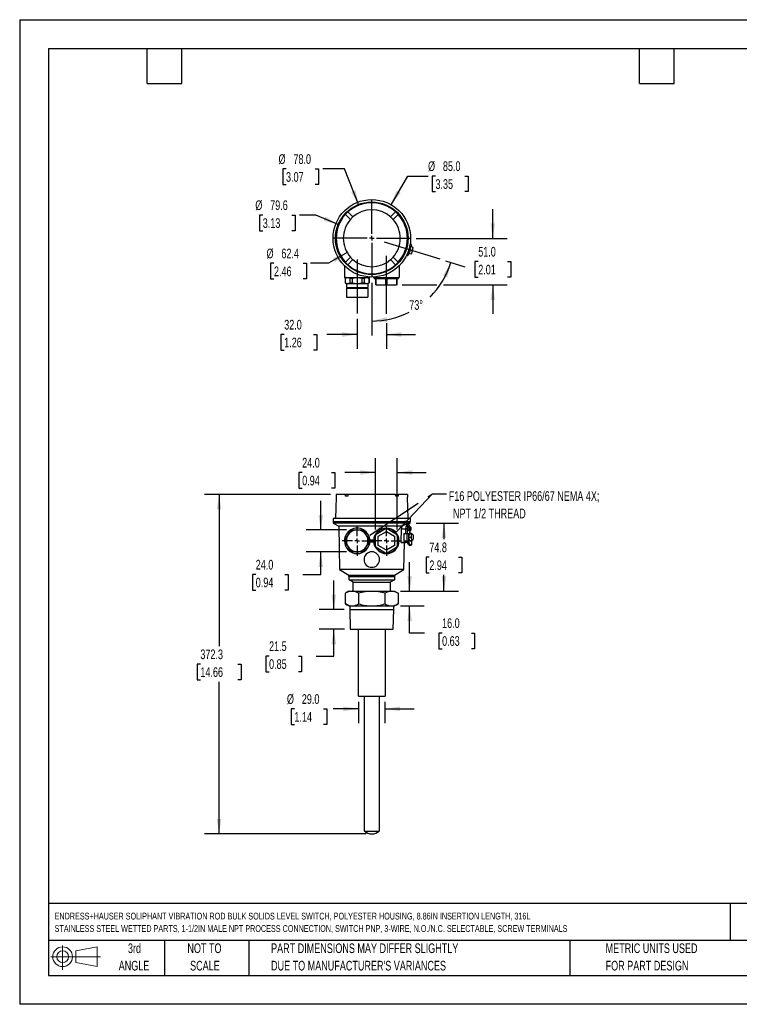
# Model space of a CAD drawing. Header units: millimetres. Extents: x 0 to 1397, y 0 to 1080.
# Tile 1 of 3: x 0 to 789, y 0 to 1080. Entities that reach past the tile are written whole.
import ezdxf

# ---------------------------------------------------------------- set-up
doc = ezdxf.new("R2010")
doc.units = ezdxf.units.MM
doc.header["$LTSCALE"] = 5
doc.linetypes.add('CENTERX2', pattern=[20.32, 12.7, -2.54, 2.54, -2.54])
doc.layers.add('CENTER', color=40, linetype='CENTERX2')
doc.layers.add('SLD-DEFPOINTS', color=7, linetype='Continuous')
doc.layers.add('DIMENSIONS', color=140, linetype='Continuous', lineweight=25)
doc.layers.add('TEXT', color=140, linetype='Continuous', lineweight=25)
doc.styles.add('SLDTEXTSTYLE0', font='TXT', dxfattribs={"width": 0.7})
doc.dimstyles.new('SLDDIMSTYLE0', dxfattribs={"dimtxt": 10.790039, "dimasz": 16.51, "dimexe": 0, "dimexo": 0.0625, "dimgap": 2.69751, "dimtad": 0, "dimtih": 1, "dimtoh": 1, "dimrnd": 1e-09, "dimzin": 12, "dimdsep": 46, "dimtxsty": 'SLDTEXTSTYLE0', "dimsah": 1, "dimcen": 0.09, "dimadec": 0, "dimazin": 3, "dimtfac": 1, "dimtofl": 0, "dimtmove": 0, "dimatfit": 3, "dimfxl": 0, "dimfrac": 2, "dimtolj": 1, "dimtzin": 12, "dimarcsym": 0})
doc.dimstyles.new('SLDDIMSTYLE1', dxfattribs={"dimtxt": 10.790039, "dimasz": 16.51, "dimexe": 0, "dimexo": 0.0625, "dimgap": 2.69751, "dimtad": 0, "dimtih": 1, "dimtoh": 1, "dimrnd": 1e-09, "dimzin": 4, "dimdsep": 46, "dimtxsty": 'SLDTEXTSTYLE0', "dimsah": 1, "dimcen": 0.09, "dimadec": 0, "dimazin": 1, "dimtfac": 1, "dimtmove": 0, "dimatfit": 0, "dimfxl": 0, "dimfrac": 2, "dimtolj": 1, "dimtzin": 12, "dimarcsym": 0})
doc.dimstyles.new('SLDDIMSTYLE2', dxfattribs={"dimtxt": 10.790039, "dimasz": 16.51, "dimexe": 0, "dimexo": 0.0625, "dimgap": 2.69751, "dimtad": 0, "dimtih": 1, "dimtoh": 1, "dimrnd": 1e-09, "dimzin": 12, "dimdsep": 46, "dimtxsty": 'SLDTEXTSTYLE0', "dimsah": 1, "dimcen": 0.09, "dimadec": 0, "dimazin": 3, "dimtfac": 1, "dimtmove": 0, "dimatfit": 0, "dimfxl": 0, "dimfrac": 2, "dimtolj": 1, "dimtzin": 12, "dimarcsym": 0})
doc.dimstyles.new('SLDDIMSTYLE3', dxfattribs={"dimtxt": 0.18, "dimasz": 16.51, "dimexe": 0, "dimexo": 0.0625, "dimgap": 0, "dimtad": 0, "dimtih": 1, "dimtoh": 1, "dimdec": 0, "dimrnd": 1e-09, "dimzin": 0, "dimdsep": 46, "dimtxsty": 'Standard', "dimsah": 1, "dimcen": 0.09, "dimadec": 0, "dimazin": 0, "dimtfac": 16.51, "dimtdec": 0, "dimtofl": 0, "dimtmove": 0, "dimatfit": 3, "dimfxl": 0, "dimfrac": 2, "dimtolj": 1, "dimtzin": 0, "dimarcsym": 0})
doc.dimstyles.new('SLDDIMSTYLE5', dxfattribs={"dimtxt": 10.790039, "dimasz": 16.51, "dimexe": 0, "dimexo": 0.0625, "dimgap": 2.69751, "dimtad": 0, "dimtih": 1, "dimtoh": 1, "dimdec": 4, "dimlfac": 5, "dimzin": 12, "dimdsep": 46, "dimtxsty": 'SLDTEXTSTYLE0', "dimsah": 1, "dimcen": 0.09, "dimadec": 0, "dimazin": 3, "dimtfac": 1, "dimtdec": 0, "dimtofl": 0, "dimtmove": 0, "dimatfit": 3, "dimfxl": 0, "dimfrac": 2, "dimtolj": 1, "dimtzin": 12, "dimarcsym": 0})
doc.dimstyles.new('SLDDIMSTYLE6', dxfattribs={"dimtxt": 10.790039, "dimasz": 16.51, "dimexe": 0, "dimexo": 0.0625, "dimgap": 2.69751, "dimtad": 0, "dimtih": 1, "dimtoh": 1, "dimrnd": 1e-09, "dimzin": 12, "dimdsep": 46, "dimtxsty": 'SLDTEXTSTYLE0', "dimsah": 1, "dimcen": 0, "dimadec": 0, "dimazin": 3, "dimtfac": 1, "dimtofl": 0, "dimtmove": 0, "dimatfit": 3, "dimfxl": 0, "dimfrac": 2, "dimtolj": 1, "dimtzin": 12, "dimarcsym": 0})
doc.dimstyles.new('SLDDIMSTYLE7', dxfattribs={"dimtxt": 10.790039, "dimasz": 16.51, "dimexe": 0, "dimexo": 0.0625, "dimgap": 2.69751, "dimtad": 0, "dimtih": 1, "dimtoh": 1, "dimrnd": 1e-09, "dimzin": 4, "dimdsep": 46, "dimtxsty": 'SLDTEXTSTYLE0', "dimsah": 1, "dimcen": 0, "dimadec": 0, "dimazin": 1, "dimtfac": 1, "dimtofl": 0, "dimtmove": 0, "dimatfit": 3, "dimfxl": 0, "dimfrac": 2, "dimtolj": 1, "dimtzin": 12, "dimarcsym": 0})

# ---------------------------------------------------------------- blocks, each defined once
blk = doc.blocks.new('Block11')
at = {"color": 7, "linetype": 'Continuous', "lineweight": 18}
for p, q in [((12.9, 26.6), (12.9, 0)), ((27.4, 20.8), (50.9, 25.2)), ((50.9, 25.2), (50.9, 3.7)), ((0, 14.4), (54.4, 14.4)), ((27.4, 8), (27.4, 20.8)), ((27.4, 8), (50.9, 3.7))]:
    blk.add_line(p, q, dxfattribs=at)
for radius in [10.8, 6.43]:
    blk.add_circle((12.9, 14.4), radius, dxfattribs=at)
blk = doc.blocks.new('Block12')
at = {"layer": 'SLD-DEFPOINTS'}
blk.add_blockref('Block11', (0, 0), dxfattribs=at)
blk = doc.blocks.new('SW_NOTE_0')
at = {"layer": 'TEXT', "color": 0, "linetype": 'CENTERX2', "lineweight": 18, "char_height": 7.4, "attachment_point": 1, "style": 'SLDTEXTSTYLE0'}
for s, insert in [('ENDRESS+HAUSER SOLIPHANT VIBRATION ROD BULK SOLIDS LEVEL SWITCH, POLYESTER HOUSING, 8.86IN INSERTION LENGTH, 316L', (0, 9.5)), ('STAINLESS STEEL WETTED PARTS, 1-1/2IN MALE NPT PROCESS CONNECTION, SWITCH PNP, 3-WIRE, N.O./N.C. SELECTABLE, SCREW TERMINALS', (0, -4.1))]:
    blk.add_mtext(s, dxfattribs=dict(at, insert=insert))
blk = doc.blocks.new('SW_NOTE_0_3')
at = {"layer": 'TEXT', "color": 0, "linetype": 'CENTERX2', "lineweight": 18, "char_height": 10.583, "attachment_point": 1, "style": 'SLDTEXTSTYLE0'}
for s, insert in [('PART DIMENSIONS MAY DIFFER SLIGHTLY', (0, 13.6)), ("DUE TO MANUFACTURER'S VARIANCES", (0, -5.5))]:
    blk.add_mtext(s, dxfattribs=dict(at, insert=insert))
blk = doc.blocks.new('SW_NOTE_0_4')
at = {"layer": 'TEXT', "color": 0, "linetype": 'CENTERX2', "lineweight": 18, "char_height": 10.58, "attachment_point": 2, "style": 'SLDTEXTSTYLE0'}
for s, insert in [('NOT TO', (26.3, 13.6)), ('SCALE', (26.8, -5.5))]:
    blk.add_mtext(s, dxfattribs=dict(at, insert=insert))
blk = doc.blocks.new('SW_NOTE_0_5')
at = {"layer": 'TEXT', "color": 0, "linetype": 'CENTERX2', "lineweight": 18, "char_height": 10.58, "attachment_point": 2, "style": 'SLDTEXTSTYLE0'}
for s, insert in [('3rd', (11.6, 13.6)), ('ANGLE', (11.1, -5.5))]:
    blk.add_mtext(s, dxfattribs=dict(at, insert=insert))
blk = doc.blocks.new('SW_NOTE_0_6')
at = {"layer": 'TEXT', "color": 0, "linetype": 'CENTERX2', "lineweight": 18, "char_height": 10.583, "attachment_point": 1, "style": 'SLDTEXTSTYLE0'}
for s, insert in [('METRIC UNITS USED', (0, 13.6)), ('FOR PART DESIGN', (0, -5.5))]:
    blk.add_mtext(s, dxfattribs=dict(at, insert=insert))
blk = doc.blocks.new('_D')
at = {"layer": 'DIMENSIONS'}
for p, q in [((434.6, 527.6), (481, 527.6)), ((465.1, 527.6), (465.1, 509.8)), ((449.1, 490.2), (445.5, 490.2)), ((445.5, 490.2), (445.5, 473.1)), ((481.1, 490.2), (484.8, 490.2)), ((484.8, 490.2), (484.8, 473.1)), ((445.5, 473.1), (449.1, 473.1)), ((465.1, 452.8), (465.1, 470.7)), ((484.8, 473.1), (481.1, 473.1)), ((417.4, 452.8), (481, 452.8))]:
    blk.add_line(p, q, dxfattribs=at)
for points in [[(465.1, 527.6), (462.6, 511.1), (467.7, 511.1)], [(465.1, 452.8), (467.7, 469.3), (462.6, 469.3)]]:
    blk.add_solid(points, dxfattribs=at)
at = {"layer": 'DIMENSIONS', "char_height": 10.58, "attachment_point": 1, "style": 'SLDTEXTSTYLE0'}
for s, insert in [('74.8', (449.1, 506.3)), ('2.94', (449.1, 486.7))]:
    blk.add_mtext(s, dxfattribs=dict(at, insert=insert))
blk = doc.blocks.new('_D_1')
at = {"layer": 'DIMENSIONS'}
for p, q in [((427.5, 452.8), (427.5, 484.6)), ((417.4, 452.8), (443.4, 452.8)), ((417.4, 436.8), (443.4, 436.8)), ((427.5, 407.1), (427.5, 436.8)), ((443.7, 407.1), (427.5, 407.1)), ((463.1, 407.1), (459.5, 407.1)), ((459.5, 407.1), (459.5, 389.9)), ((495.2, 407.1), (498.8, 407.1)), ((498.8, 407.1), (498.8, 389.9)), ((459.5, 389.9), (463.1, 389.9)), ((498.8, 389.9), (495.2, 389.9))]:
    blk.add_line(p, q, dxfattribs=at)
for points in [[(427.5, 452.8), (430.1, 469.3), (425, 469.3)], [(427.5, 436.8), (425, 420.3), (430.1, 420.3)]]:
    blk.add_solid(points, dxfattribs=at)
at = {"layer": 'DIMENSIONS', "char_height": 10.58, "attachment_point": 1, "style": 'SLDTEXTSTYLE0'}
for s, insert in [('16.0', (463.1, 423.2)), ('0.63', (463.1, 403.6))]:
    blk.add_mtext(s, dxfattribs=dict(at, insert=insert))
blk = doc.blocks.new('_D_2')
at = {"layer": 'DIMENSIONS'}
for p, q in [((344.3, 432.8), (344.3, 464.6)), ((355.7, 432.8), (328.5, 432.8)), ((356.1, 411.3), (328.5, 411.3)), ((344.3, 381.8), (344.3, 411.3)), ((273.4, 381.8), (269.8, 381.8)), ((269.8, 381.8), (269.8, 364.7)), ((305.5, 381.8), (309.1, 381.8)), ((309.1, 381.8), (309.1, 364.7)), ((324.9, 381.8), (344.3, 381.8)), ((269.8, 364.7), (273.4, 364.7)), ((309.1, 364.7), (305.5, 364.7))]:
    blk.add_line(p, q, dxfattribs=at)
for points in [[(344.3, 432.8), (346.9, 449.3), (341.8, 449.3)], [(344.3, 411.3), (341.8, 394.8), (346.9, 394.8)]]:
    blk.add_solid(points, dxfattribs=at)
at = {"layer": 'DIMENSIONS', "char_height": 10.58, "attachment_point": 1, "style": 'SLDTEXTSTYLE0'}
for s, insert in [('21.5', (273.4, 397.9)), ('0.85', (273.4, 378.3))]:
    blk.add_mtext(s, dxfattribs=dict(at, insert=insert))
blk = doc.blocks.new('_D_3')
at = {"layer": 'DIMENSIONS'}
for p, q in [((301.2, 323.9), (297.5, 323.9)), ((297.5, 323.9), (297.5, 306.8)), ((333.2, 323.9), (336.9, 323.9)), ((336.9, 323.9), (336.9, 306.8)), ((371.5, 323.9), (343.8, 323.9)), ((371.5, 331.5), (371.5, 308.1)), ((400.5, 331.5), (400.5, 308.1)), ((400.5, 323.9), (432.3, 323.9)), ((297.5, 306.8), (301.2, 306.8)), ((336.9, 306.8), (333.2, 306.8))]:
    blk.add_line(p, q, dxfattribs=at)
for points in [[(371.5, 323.9), (355, 326.5), (355, 321.4)], [(400.5, 323.9), (417, 321.4), (417, 326.5)]]:
    blk.add_solid(points, dxfattribs=at)
at = {"layer": 'DIMENSIONS', "char_height": 10.58, "attachment_point": 1, "style": 'SLDTEXTSTYLE0'}
for s, insert in [('%%c', (293, 340)), ('29.0', (309.3, 340)), ('1.14', (301.2, 320.4))]:
    blk.add_mtext(s, dxfattribs=dict(at, insert=insert))
blk = doc.blocks.new('_D_4')
at = {"layer": 'DIMENSIONS'}
for p, q in [((340.7, 559.1), (202.7, 559.1)), ((218.6, 559.1), (218.6, 392.5)), ((198.1, 373), (194.5, 373)), ((194.5, 373), (194.5, 355.8)), ((239.1, 373), (242.8, 373)), ((242.8, 373), (242.8, 355.8)), ((194.5, 355.8), (198.1, 355.8)), ((218.6, 186.8), (218.6, 353.4)), ((242.8, 355.8), (239.1, 355.8)), ((379.7, 186.8), (202.7, 186.8))]:
    blk.add_line(p, q, dxfattribs=at)
for points in [[(218.6, 559.1), (216.1, 542.6), (221.1, 542.6)], [(218.6, 186.8), (221.1, 203.3), (216.1, 203.3)]]:
    blk.add_solid(points, dxfattribs=at)
at = {"layer": 'DIMENSIONS', "char_height": 10.58, "attachment_point": 1, "style": 'SLDTEXTSTYLE0'}
for s, insert in [('372.3', (198.1, 389)), ('14.66', (198.1, 369.5))]:
    blk.add_mtext(s, dxfattribs=dict(at, insert=insert))
blk = doc.blocks.new('_D_5')
at = {"layer": 'DIMENSIONS'}
for p, q in [((390, 520.4), (390, 598.9)), ((414, 520.4), (414, 598.9)), ((309.7, 583.1), (306.1, 583.1)), ((306.1, 583.1), (306.1, 565.9)), ((341.8, 583.1), (345.4, 583.1)), ((345.4, 583.1), (345.4, 565.9)), ((390, 583.1), (356.4, 583.1)), ((414, 583.1), (445.8, 583.1)), ((306.1, 565.9), (309.7, 565.9)), ((345.4, 565.9), (341.8, 565.9))]:
    blk.add_line(p, q, dxfattribs=at)
for points in [[(390, 583.1), (373.5, 585.6), (373.5, 580.5)], [(414, 583.1), (430.5, 580.5), (430.5, 585.6)]]:
    blk.add_solid(points, dxfattribs=at)
at = {"layer": 'DIMENSIONS', "char_height": 10.58, "attachment_point": 1, "style": 'SLDTEXTSTYLE0'}
for s, insert in [('24.0', (309.7, 599.1)), ('0.94', (309.7, 579.5))]:
    blk.add_mtext(s, dxfattribs=dict(at, insert=insert))
blk = doc.blocks.new('_D_6')
at = {"layer": 'DIMENSIONS'}
for p, q in [((330.1, 520.1), (330.1, 551.9)), ((358.2, 520.1), (314.2, 520.1)), ((358.2, 496.1), (314.2, 496.1)), ((330.1, 471.3), (330.1, 496.1)), ((258.8, 471.3), (255.2, 471.3)), ((255.2, 471.3), (255.2, 454.1)), ((290.8, 471.3), (294.5, 471.3)), ((294.5, 471.3), (294.5, 454.1)), ((310.3, 471.3), (330.1, 471.3)), ((255.2, 454.1), (258.8, 454.1)), ((294.5, 454.1), (290.8, 454.1))]:
    blk.add_line(p, q, dxfattribs=at)
for points in [[(330.1, 520.1), (332.6, 536.6), (327.5, 536.6)], [(330.1, 496.1), (327.5, 479.6), (332.6, 479.6)]]:
    blk.add_solid(points, dxfattribs=at)
at = {"layer": 'DIMENSIONS', "char_height": 10.58, "attachment_point": 1, "style": 'SLDTEXTSTYLE0'}
for s, insert in [('24.0', (258.8, 487.3)), ('0.94', (258.8, 467.8))]:
    blk.add_mtext(s, dxfattribs=dict(at, insert=insert))
blk = doc.blocks.new('SW_NOTE_0_7')
at = {"layer": 'TEXT', "color": 0, "linetype": 'CENTERX2', "lineweight": 18, "char_height": 10.583, "attachment_point": 1, "style": 'SLDTEXTSTYLE0'}
for s, insert in [('F16 POLYESTER IP66/67 NEMA 4X;', (2.6, 2.9)), ('NPT 1/2 THREAD', (7.2, -16.2))]:
    blk.add_mtext(s, dxfattribs=dict(at, insert=insert))
blk = doc.blocks.new('SW_CENTERMARKSYMBOL_0')
at = {"layer": 'CENTER', "color": 0}
for p, q in [((0, 5.08), (0, 16.54)), ((-5.08, 0), (-16.54, 0)), ((0, 0), (-2.54, 0)), ((0, 0), (0, 2.54)), ((0, 0), (0, -2.54)), ((0, 0), (2.54, 0)), ((5.08, 0), (16.54, 0)), ((0, -5.08), (0, -16.54))]:
    blk.add_line(p, q, dxfattribs=at)
blk = doc.blocks.new('SW_CENTERMARKSYMBOL_1')
at = {"layer": 'CENTER', "color": 0}
for p, q in [((0, 5.08), (0, 16.54)), ((-5.08, 0), (-16.54, 0)), ((0, 0), (-2.54, 0)), ((0, 0), (0, 2.54)), ((0, 0), (0, -2.54)), ((0, 0), (2.54, 0)), ((5.08, 0), (16.54, 0)), ((0, -5.08), (0, -16.54))]:
    blk.add_line(p, q, dxfattribs=at)
blk = doc.blocks.new('_D_17')
at = {"layer": 'DIMENSIONS'}
for p, q in [((370, 751.5), (370, 718.5)), ((402, 746.8), (402, 718.5)), ((290, 734.4), (286.4, 734.4)), ((286.4, 734.4), (286.4, 717.2)), ((322.1, 734.4), (325.7, 734.4)), ((325.7, 734.4), (325.7, 717.2)), ((370, 734.4), (336.7, 734.4)), ((402, 734.4), (433.8, 734.4)), ((286.4, 717.2), (290, 717.2)), ((325.7, 717.2), (322.1, 717.2))]:
    blk.add_line(p, q, dxfattribs=at)
for points in [[(370, 734.4), (353.5, 736.9), (353.5, 731.8)], [(402, 734.4), (418.5, 731.8), (418.5, 736.9)]]:
    blk.add_solid(points, dxfattribs=at)
at = {"layer": 'DIMENSIONS', "char_height": 10.58, "attachment_point": 1, "style": 'SLDTEXTSTYLE0'}
for s, insert in [('32.0', (290, 750.4)), ('1.26', (290, 730.9))]:
    blk.add_mtext(s, dxfattribs=dict(at, insert=insert))
blk = doc.blocks.new('_D_18')
at = {"layer": 'DIMENSIONS'}
for p, q in [((466.9, 815.1), (487.9, 808.7)), ((386, 791.1), (386, 733.3))]:
    blk.add_line(p, q, dxfattribs=at)
for start, end in [(314.824, 343), (270, 296.9784)]:
    blk.add_arc((386, 839.8), 90.7, start, end, dxfattribs=at)
for points in [[(472.7, 813.3), (464.1, 799), (468.8, 797.1)], [(386, 749.2), (402.7, 748.1), (402.2, 753.2)]]:
    blk.add_solid(points, dxfattribs=at)
at = {"layer": 'DIMENSIONS', "insert": (427.1, 772), "char_height": 10.58, "attachment_point": 1, "style": 'SLDTEXTSTYLE0'}
blk.add_mtext('73°', dxfattribs=at)
blk = doc.blocks.new('_D_19')
at = {"layer": 'DIMENSIONS'}
for p, q in [((518.7, 839.8), (518.7, 871.6)), ((434.7, 839.8), (534.6, 839.8)), ((502.7, 814.3), (499, 814.3)), ((499, 814.3), (499, 797.2)), ((534.7, 814.3), (538.3, 814.3)), ((538.3, 814.3), (538.3, 797.2)), ((419.5, 788.8), (457.2, 788.8)), ((464.8, 788.8), (534.6, 788.8)), ((499, 797.2), (502.7, 797.2)), ((518.7, 788.8), (518.7, 757.1)), ((538.3, 797.2), (534.7, 797.2))]:
    blk.add_line(p, q, dxfattribs=at)
for points in [[(518.7, 839.8), (521.2, 856.3), (516.2, 856.3)], [(518.7, 788.8), (516.2, 772.3), (521.2, 772.3)]]:
    blk.add_solid(points, dxfattribs=at)
at = {"layer": 'DIMENSIONS', "char_height": 10.58, "attachment_point": 1, "style": 'SLDTEXTSTYLE0'}
for s, insert in [('51.0', (502.7, 830.4)), ('2.01', (502.7, 810.8))]:
    blk.add_mtext(s, dxfattribs=dict(at, insert=insert))
blk = doc.blocks.new('_D_20')
at = {"layer": 'DIMENSIONS'}
for p, q in [((359, 824.2), (338.6, 812.5)), ((278.8, 812.5), (275.1, 812.5)), ((275.1, 812.5), (275.1, 795.3)), ((310.8, 812.5), (314.4, 812.5)), ((314.4, 812.5), (314.4, 795.3)), ((338.6, 812.5), (319, 812.5)), ((275.1, 795.3), (278.8, 795.3)), ((314.4, 795.3), (310.8, 795.3))]:
    blk.add_line(p, q, dxfattribs=at)
blk.add_solid([(359, 824.2), (343.4, 818.2), (346, 813.8)], dxfattribs=at)
at = {"layer": 'DIMENSIONS', "char_height": 10.58, "attachment_point": 1, "style": 'SLDTEXTSTYLE0'}
for s, insert in [('%%c', (270.6, 828.5)), ('62.4', (286.9, 828.5)), ('2.46', (278.8, 808.9))]:
    blk.add_mtext(s, dxfattribs=dict(at, insert=insert))
blk = doc.blocks.new('_D_21')
at = {"layer": 'DIMENSIONS'}
for p, q in [((266.5, 865.3), (262.9, 865.3)), ((262.9, 865.3), (262.9, 848.2)), ((298.5, 865.3), (302.2, 865.3)), ((302.2, 865.3), (302.2, 848.2)), ((324.7, 865.3), (306.7, 865.3)), ((349.3, 855.1), (324.7, 865.3)), ((262.9, 848.2), (266.5, 848.2)), ((302.2, 848.2), (298.5, 848.2))]:
    blk.add_line(p, q, dxfattribs=at)
blk.add_solid([(349.3, 855.1), (335, 863.8), (333, 859.1)], dxfattribs=at)
at = {"layer": 'DIMENSIONS', "char_height": 10.58, "attachment_point": 1, "style": 'SLDTEXTSTYLE0'}
for s, insert in [('%%c', (258.3, 881.4)), ('79.6', (274.6, 881.4)), ('3.13', (266.5, 861.8))]:
    blk.add_mtext(s, dxfattribs=dict(at, insert=insert))
blk = doc.blocks.new('_D_22')
at = {"layer": 'DIMENSIONS'}
for p, q in [((292, 915.9), (288.4, 915.9)), ((288.4, 915.9), (288.4, 898.8)), ((324, 915.9), (327.7, 915.9)), ((327.7, 915.9), (327.7, 898.8)), ((356.2, 915.9), (332.2, 915.9)), ((371.8, 876.1), (356.2, 915.9)), ((288.4, 898.8), (292, 898.8)), ((327.7, 898.8), (324, 898.8))]:
    blk.add_line(p, q, dxfattribs=at)
blk.add_solid([(371.8, 876.1), (368.1, 892.4), (363.4, 890.6)], dxfattribs=at)
at = {"layer": 'DIMENSIONS', "char_height": 10.58, "attachment_point": 1, "style": 'SLDTEXTSTYLE0'}
for s, insert in [('%%c', (283.8, 932)), ('78.0', (300.1, 932)), ('3.07', (292, 912.4))]:
    blk.add_mtext(s, dxfattribs=dict(at, insert=insert))
blk = doc.blocks.new('_D_23')
at = {"layer": 'DIMENSIONS'}
for p, q in [((407.3, 876.6), (425.4, 908.1)), ((425.4, 908.1), (447.7, 908.1)), ((455.8, 908.1), (452.2, 908.1)), ((452.2, 908.1), (452.2, 891)), ((487.9, 908.1), (491.5, 908.1)), ((491.5, 908.1), (491.5, 891)), ((452.2, 891), (455.8, 891)), ((491.5, 891), (487.9, 891))]:
    blk.add_line(p, q, dxfattribs=at)
blk.add_solid([(407.3, 876.6), (417.7, 889.7), (413.3, 892.2)], dxfattribs=at)
at = {"layer": 'DIMENSIONS', "char_height": 10.58, "attachment_point": 1, "style": 'SLDTEXTSTYLE0'}
for s, insert in [('%%c', (447.7, 924.2)), ('85.0', (464, 924.2)), ('3.35', (455.8, 904.6))]:
    blk.add_mtext(s, dxfattribs=dict(at, insert=insert))
blk = doc.blocks.new('SW_CENTERMARKSYMBOL_2')
at = {"layer": 'CENTER', "color": 0}
for p, q in [((0, 5.08), (0, 42.34)), ((-5.08, 0), (-42.34, 0)), ((0, 0), (-2.54, 0)), ((0, 0), (0, 2.54)), ((0, 0), (0, -2.54)), ((0, 0), (2.54, 0)), ((5.08, 0), (42.34, 0)), ((0, -5.08), (0, -42.34))]:
    blk.add_line(p, q, dxfattribs=at)

msp = doc.modelspace()

# ---------------------------------------------------------------- linework, layer by layer
at = {"color": 7, "linetype": 'Continuous'}
for p, q in [((0.012351, 1079.51337), (0.012351, 0.01337)), ((0.012351, 1079.51337), (1397.012351, 1079.51337)), ((1397.012351, 0.01337), (0.012351, 0.01337))]:
    msp.add_line(p, q, dxfattribs=at)
for p, q in [((386.011948, 878.913247), (386.011948, 878.823021)), ((357.090418, 865.986835), (357.048897, 866.028356)), ((362.61449, 860.462763), (357.090418, 865.986835)), ((359.806613, 868.786072), (359.848135, 868.744551)), ((359.848135, 868.744551), (365.372206, 863.22048)), ((412.175761, 868.744551), (406.65169, 863.22048)), ((414.933478, 865.986835), (409.409406, 860.462763)), ((412.175761, 868.744551), (412.217282, 868.786072)), ((414.974999, 866.028356), (414.933478, 865.986835)), ((347.011948, 839.823021), (346.921722, 839.823021)), ((425.011948, 839.823021), (425.102173, 839.823021)), ((427.841806, 832.305508), (427.90413, 832.509361)), ((427.879257, 832.516965), (427.90413, 832.509361)), ((428.342687, 833.943818), (428.113081, 834.014015)), ((428.387209, 828.958988), (429.338587, 832.070803)), ((424.167294, 821.103525), (424.395669, 821.033704)), ((424.834227, 822.468161), (424.810306, 822.475474)), ((424.834227, 822.468161), (424.894212, 822.664363)), ((426.025129, 825.498381), (427.695875, 824.987583)), ((426.268684, 822.029603), (427.217722, 825.133768)), ((426.780334, 823.703137), (429.457988, 822.884496)), ((428.865362, 828.812802), (427.194616, 829.3236)), ((427.695875, 824.987583), (428.865362, 828.812802)), ((430.481289, 826.231562), (428.281788, 826.904017)), ((431.50459, 829.578629), (428.826936, 830.39727)), ((429.457988, 822.884496), (430.481289, 826.231562)), ((430.481289, 826.231562), (431.50459, 829.578629)), ((356.011948, 809.719035), (356.011948, 796.823021)), ((357.048897, 813.617687), (357.090418, 813.659208)), ((362.61449, 819.18328), (357.090418, 813.659208)), ((359.848135, 810.901492), (359.806613, 810.859971)), ((359.848135, 810.901492), (365.372206, 816.425563)), ((412.175761, 810.901492), (406.65169, 816.425563)), ((409.409406, 819.18328), (414.933478, 813.659208)), ((412.217282, 810.859971), (412.175761, 810.901492)), ((414.933478, 813.659208), (414.974999, 813.617687)), ((416.011948, 809.719035), (416.011948, 796.823021)), ((356.011948, 796.823021), (384.011948, 796.823021)), ((358.011948, 796.823021), (356.811948, 796.130201)), ((356.870098, 796.130201), (356.811948, 796.130201)), ((356.811948, 796.130201), (356.811948, 791.015842)), ((356.811948, 791.015842), (358.011948, 790.323021)), ((356.870098, 791.015842), (356.811948, 791.015842)), ((356.870098, 796.130201), (356.870098, 791.015842)), ((358.011948, 790.323021), (359.619643, 790.323021)), ((358.211948, 790.323021), (358.211948, 786.073021)), ((359.619643, 790.323021), (370.011948, 790.323021)), ((362.369188, 796.130201), (364.512857, 796.130201)), ((362.369188, 791.015842), (362.369188, 796.130201)), ((362.369188, 791.015842), (364.512857, 791.015842)), ((364.512857, 796.130201), (364.512857, 791.015842)), ((370.011948, 790.323021), (380.404253, 790.323021)), ((375.511039, 796.130201), (377.654707, 796.130201)), ((375.511039, 791.015842), (375.511039, 796.130201)), ((375.511039, 791.015842), (377.654707, 791.015842)), ((377.654707, 796.130201), (377.654707, 791.015842)), ((380.404253, 790.323021), (382.011948, 790.323021)), ((381.811948, 790.323021), (381.811948, 786.073021)), ((382.011948, 796.823021), (383.211948, 796.130201)), ((383.211948, 791.015842), (382.011948, 790.323021)), ((383.153798, 791.015842), (383.153798, 796.130201)), ((383.211948, 796.130201), (383.153798, 796.130201)), ((383.153798, 791.015842), (383.211948, 791.015842)), ((383.211948, 796.130201), (383.211948, 791.015842)), ((384.011948, 796.823021), (384.011948, 797.370106)), ((388.011948, 797.370106), (388.011948, 796.823021)), ((388.011948, 796.823021), (416.011948, 796.823021)), ((388.611948, 796.823021), (388.611948, 795.823021)), ((388.611948, 795.823021), (390.011948, 795.823021)), ((390.011948, 795.823021), (390.011948, 788.823021)), ((390.847647, 788.823021), (390.011948, 788.823021)), ((390.847647, 795.823021), (401.176248, 795.823021)), ((390.847647, 788.823021), (390.847647, 795.823021)), ((390.847647, 788.823021), (401.176248, 788.823021)), ((401.176248, 795.823021), (401.176248, 788.823021)), ((402.011948, 788.823021), (401.176248, 788.823021)), ((402.011948, 788.823021), (402.011948, 796.823021)), ((402.847647, 788.823021), (402.011948, 788.823021)), ((402.847647, 795.823021), (413.176248, 795.823021)), ((402.847647, 788.823021), (402.847647, 795.823021)), ((402.847647, 788.823021), (413.176248, 788.823021)), ((413.176248, 795.823021), (413.176248, 788.823021)), ((414.011948, 788.823021), (413.176248, 788.823021)), ((414.011948, 795.823021), (415.411948, 795.823021)), ((414.011948, 788.823021), (414.011948, 795.823021)), ((415.411948, 795.823021), (415.411948, 796.823021)), ((358.211948, 786.073021), (381.811948, 786.073021)), ((358.211948, 784.998021), (358.211948, 775.323021)), ((358.211948, 784.998021), (381.811948, 784.998021)), ((358.801948, 786.073021), (358.801948, 784.998021)), ((381.221948, 786.073021), (381.221948, 784.998021)), ((381.811948, 784.998021), (381.811948, 775.323021)), ((358.211948, 775.323021), (381.811948, 775.323021)), ((346.921722, 556.129972), (346.211948, 532.529972)), ((347.011948, 559.129972), (346.921722, 556.129972)), ((357.090418, 559.129972), (347.011948, 559.129972)), ((357.048897, 557.179972), (357.090418, 559.129972)), ((359.806613, 557.179972), (357.048897, 557.179972)), ((359.848135, 559.129972), (357.090418, 559.129972)), ((359.848135, 559.129972), (359.806613, 557.179972)), ((412.175761, 559.129972), (359.848135, 559.129972)), ((412.217282, 557.179972), (412.175761, 559.129972)), ((412.175761, 559.129972), (414.933478, 559.129972)), ((414.974999, 557.179972), (412.217282, 557.179972)), ((414.933478, 559.129972), (414.974999, 557.179972)), ((425.011948, 559.129972), (414.933478, 559.129972)), ((425.011948, 559.129972), (425.102173, 556.129972)), ((425.811948, 532.529972), (425.102173, 556.129972)), ((343.511948, 532.529972), (343.511948, 529.129972)), ((428.511948, 532.529972), (343.511948, 532.529972)), ((428.511948, 529.129972), (343.511948, 529.129972)), ((343.761948, 529.129972), (343.761948, 527.629972)), ((428.261948, 527.629972), (428.261948, 529.129972)), ((428.511948, 529.129972), (428.511948, 532.529972)), ((343.761948, 527.629972), (349.861948, 524.129972)), ((428.261948, 527.629972), (343.761948, 527.629972)), ((419.009285, 524.129972), (349.861948, 524.129972)), ((349.882832, 524.129972), (350.711948, 476.629972)), ((359.619643, 514.129972), (362.369188, 518.892325)), ((364.512857, 520.129972), (370.011948, 520.129972)), ((370.011948, 520.129972), (375.511039, 520.129972)), ((377.654707, 518.892325), (380.404253, 514.129972)), ((390.847647, 515.540667), (401.176248, 521.503887)), ((393.011948, 513.326125), (402.011948, 518.522277)), ((402.011948, 518.522277), (411.011948, 513.326125)), ((402.847647, 521.503887), (413.176248, 515.540667)), ((418.373866, 507.12892), (418.614326, 521.379972)), ((418.614326, 521.379972), (423.400067, 521.379972)), ((423.400067, 516.129172), (423.400067, 521.379972)), ((423.472203, 516.129172), (423.472203, 521.379972)), ((423.47316, 521.379972), (424.906278, 521.379972)), ((424.935015, 526.629972), (424.736469, 526.629972)), ((424.906278, 521.379972), (424.906278, 516.129172)), ((424.934537, 526.379972), (426.367655, 526.379972)), ((425.78339, 521.379972), (427.695875, 521.379972)), ((426.083376, 526.379972), (428.261948, 527.629972)), ((428.280618, 523.379972), (426.368133, 523.379972)), ((426.368133, 519.379972), (428.280618, 519.379972)), ((427.829031, 519.379972), (427.829031, 516.129172)), ((356.811948, 508.129972), (358.011948, 508.129972)), ((356.870098, 509.36762), (359.619643, 514.129972)), ((380.404253, 514.129972), (383.153798, 509.36762)), ((383.211948, 508.129972), (382.011948, 508.129972)), ((383.956033, 509.379972), (388.067863, 509.379972)), ((390.011948, 502.166752), (390.011948, 514.093193)), ((393.011948, 502.93382), (393.011948, 513.326125)), ((411.011948, 513.326125), (411.011948, 502.93382)), ((414.011948, 514.093193), (414.011948, 502.166752)), ((421.048602, 516.129172), (421.048602, 508.129172)), ((421.048602, 516.129172), (424.395669, 516.129172)), ((421.048602, 508.129172), (424.395669, 508.129172)), ((423.400067, 506.379972), (423.400067, 508.129172)), ((423.47316, 508.129172), (423.47316, 507.379972)), ((423.47316, 507.379972), (424.906278, 507.379972)), ((423.474326, 506.379972), (423.474326, 507.379972)), ((424.395669, 516.129172), (424.395669, 508.129172)), ((424.395669, 516.129172), (426.268684, 516.129172)), ((424.395669, 508.129172), (426.268684, 508.129172)), ((424.906278, 508.129172), (424.906278, 507.379972)), ((425.052782, 507.379972), (424.906278, 507.379972)), ((424.90732, 507.379972), (424.90732, 506.329172)), ((424.907444, 508.109424), (424.907444, 508.129172)), ((426.341777, 508.129172), (424.956198, 507.740944)), ((426.268684, 516.129172), (426.268684, 508.129172)), ((426.268684, 516.129172), (429.338587, 516.129172)), ((426.268684, 508.129172), (426.341777, 508.129172)), ((426.341777, 508.129172), (429.265494, 508.129172)), ((426.780334, 512.129172), (429.457988, 512.129172)), ((430.481289, 515.629172), (427.803635, 515.629172)), ((427.803635, 508.629172), (430.481289, 508.629172)), ((427.828907, 517.929172), (427.831037, 517.929172)), ((427.831037, 516.129172), (427.831037, 517.929172)), ((429.265494, 508.129172), (429.338587, 508.129172)), ((429.40413, 516.129172), (429.338587, 516.129172)), ((429.338587, 515.629172), (429.338587, 516.129172)), ((429.338587, 508.129172), (429.338587, 508.629172)), ((429.338587, 508.129172), (429.40413, 508.129172)), ((429.40413, 516.129172), (429.40413, 515.629172)), ((429.40413, 508.629172), (429.40413, 508.129172)), ((359.619643, 502.129972), (356.870098, 506.892325)), ((362.369188, 497.36762), (359.619643, 502.129972)), ((380.404253, 502.129972), (377.654707, 497.36762)), ((383.153798, 506.892325), (380.404253, 502.129972)), ((383.956033, 506.879972), (388.067863, 506.879972)), ((401.176248, 494.756057), (390.847647, 500.719278)), ((402.011948, 497.737667), (393.011948, 502.93382)), ((411.011948, 502.93382), (402.011948, 497.737667)), ((413.176248, 500.719278), (402.847647, 494.756057)), ((418.373866, 506.379972), (418.373866, 507.12892)), ((418.373866, 506.379972), (423.400067, 506.379972)), ((418.46973, 506.329172), (418.470586, 506.379972)), ((424.90732, 506.329172), (418.46973, 506.329172)), ((421.311948, 476.629972), (421.830349, 506.329172)), ((423.474326, 506.379972), (423.400067, 506.379972)), ((424.90732, 506.329172), (425.381802, 506.329172)), ((427.767064, 502.926364), (429.152643, 503.314593)), ((370.011948, 496.129972), (364.512857, 496.129972)), ((375.511039, 496.129972), (370.011948, 496.129972)), ((350.711948, 476.629972), (361.011948, 470.629972)), ((421.311948, 476.629972), (350.711948, 476.629972)), ((411.011948, 470.629972), (421.311948, 476.629972)), ((361.011948, 470.629972), (411.011948, 470.629972)), ((361.011948, 468.879972), (361.011948, 470.629972)), ((361.011948, 468.879972), (411.011948, 468.879972)), ((361.261948, 465.429972), (361.261948, 468.879972)), ((361.261948, 465.429972), (410.761948, 465.429972)), ((365.761948, 462.829972), (361.261948, 465.429972)), ((410.761948, 465.429972), (406.261948, 462.829972)), ((410.761948, 468.879972), (410.761948, 465.429972)), ((411.011948, 470.629972), (411.011948, 468.879972)), ((365.761948, 462.829972), (406.261948, 462.829972)), ((365.761948, 452.829972), (365.761948, 462.829972)), ((406.261948, 462.829972), (406.261948, 452.829972)), ((361.011948, 452.829972), (357.144434, 450.597062)), ((357.144434, 439.062882), (357.144434, 450.597062)), ((361.011948, 452.829972), (364.361313, 452.829972)), ((364.361313, 452.829972), (386.011948, 452.829972)), ((371.578191, 450.597062), (371.578191, 439.062882)), ((386.011948, 452.829972), (407.662583, 452.829972)), ((400.445705, 450.597062), (400.445705, 439.062882)), ((407.662583, 452.829972), (411.011948, 452.829972)), ((411.011948, 452.829972), (414.879461, 450.597062)), ((414.879461, 450.597062), (414.879461, 439.062882)), ((361.011948, 436.829972), (357.144434, 439.062882)), ((361.011948, 436.829972), (364.361313, 436.829972)), ((362.011948, 436.829972), (362.011948, 432.829972)), ((362.011948, 432.829972), (410.011948, 432.829972)), ((362.011948, 432.829972), (362.411948, 411.329972)), ((364.361313, 436.829972), (386.011948, 436.829972)), ((386.011948, 436.829972), (407.662583, 436.829972)), ((407.662583, 436.829972), (411.011948, 436.829972)), ((409.611948, 411.329972), (410.011948, 432.829972)), ((410.011948, 432.829972), (410.011948, 436.829972)), ((414.879461, 439.062882), (411.011948, 436.829972)), ((362.411948, 411.329972), (409.611948, 411.329972)), ((371.511948, 337.829972), (371.511948, 411.329972)), ((400.511948, 411.329972), (400.511948, 337.829972)), ((371.511948, 337.829972), (400.511948, 337.829972)), ((378.011948, 189.889972), (378.011948, 337.829972)), ((394.011948, 337.829972), (394.011948, 189.889972)), ((378.007174, 189.889972), (394.016721, 189.889972)), ((385.961948, 186.829972), (386.061948, 186.829972))]:
    msp.add_line(p, q)
at = {"flags": 128}
for points in [[(429.265494, 831.831727), (429.51918, 831.602238), (429.673165, 831.108201), (429.718499, 830.378328), (429.710723, 830.127069)], [(427.664121, 823.432936), (427.530065, 823.220284), (427.084342, 822.640543), (426.680421, 822.317075), (426.341777, 822.268679)], [(356.870098, 796.130201), (358.22541, 796.63843), (359.619643, 796.823021)], [(356.870098, 791.015842), (358.22541, 790.507613), (359.619643, 790.323021)], [(359.619643, 796.823021), (360.994416, 796.643482), (362.369188, 796.130201)], [(359.619643, 790.323021), (360.994416, 790.502561), (362.369188, 791.015842)], [(364.512857, 796.130201), (367.223481, 796.63843), (370.011948, 796.823021)], [(364.512857, 791.015842), (367.223481, 790.507613), (370.011948, 790.323021)], [(370.011948, 796.823021), (372.761493, 796.643482), (375.511039, 796.130201)], [(370.011948, 790.323021), (372.761493, 790.502561), (375.511039, 791.015842)], [(377.654707, 796.130201), (379.01002, 796.63843), (380.404253, 796.823021)], [(377.654707, 791.015842), (379.01002, 790.507613), (380.404253, 790.323021)], [(380.404253, 796.823021), (381.779025, 796.643482), (383.153798, 796.130201)], [(380.404253, 790.323021), (381.779025, 790.502561), (383.153798, 791.015842)], [(423.472203, 521.379972), (423.583526, 523.293768), (423.90054, 524.916085), (424.374962, 525.99984), (424.934537, 526.379972)], [(425.78339, 521.379972), (425.8279, 522.145339), (425.954657, 522.794186), (426.144361, 523.227731), (426.368133, 523.379972)], [(426.368133, 519.379972), (426.144361, 519.532213), (425.954657, 519.965759), (425.8279, 520.614605), (425.78339, 521.379972)], [(427.695875, 521.379972), (427.740386, 522.145339), (427.867142, 522.794186), (428.056847, 523.227731), (428.280618, 523.379972), (428.50439, 523.227731), (428.694094, 522.794186), (428.820851, 522.145339), (428.865362, 521.379972)], [(428.865362, 521.379972), (428.820851, 520.614605), (428.694094, 519.965759), (428.50439, 519.532213), (428.280618, 519.379972), (428.056847, 519.532213), (427.867142, 519.965759), (427.740386, 520.614605), (427.695875, 521.379972)], [(427.767064, 502.926364), (427.470375, 502.946528), (427.056803, 503.225162), (426.606109, 503.766237), (426.144486, 504.538307), (425.698763, 505.496503), (425.294841, 506.585138), (424.956198, 507.740944)], [(429.265494, 508.129172), (429.51918, 506.973366), (429.673165, 505.884732), (429.718499, 504.926536), (429.652549, 504.154465), (429.479146, 503.613391), (429.208369, 503.334757), (428.855954, 503.334757), (428.442382, 503.613391), (427.991688, 504.154465), (427.530065, 504.926536), (427.084342, 505.884732), (426.680421, 506.973366), (426.341777, 508.129172)], [(426.780334, 512.129172), (426.799997, 512.811988), (426.858228, 513.468564), (426.952792, 514.073668), (427.080052, 514.604046), (427.23512, 515.039316), (427.412035, 515.362751), (427.603999, 515.561921), (427.803635, 515.629172)], [(427.803635, 508.629172), (427.603999, 508.696424), (427.412035, 508.895594), (427.23512, 509.219029), (427.080052, 509.654299), (426.952792, 510.184676), (426.858228, 510.78978), (426.799997, 511.446356), (426.780334, 512.129172)], [(429.457988, 512.129172), (429.47765, 512.811988), (429.535882, 513.468564), (429.630445, 514.073668), (429.757706, 514.604046), (429.912773, 515.039316), (430.089688, 515.362751), (430.281652, 515.561921), (430.481289, 515.629172)], [(430.481289, 508.629172), (430.281652, 508.696424), (430.089688, 508.895594), (429.912773, 509.219029), (429.757706, 509.654299), (429.630445, 510.184676), (429.535882, 510.78978), (429.47765, 511.446356), (429.457988, 512.129172)], [(430.481289, 515.629172), (430.769586, 515.487398), (431.034527, 515.07356), (431.254648, 514.421185), (431.412116, 513.583125), (431.494174, 512.627274), (431.494174, 511.63107), (431.412116, 510.67522), (431.254648, 509.83716), (431.034527, 509.184785), (430.769586, 508.770947), (430.481289, 508.629172)]]:
    msp.add_lwpolyline(points, dxfattribs=at)
for radius in [42.5, 39.8]:
    msp.add_circle((386.011948, 839.823021), radius)
for centre, radius, start, end in [((386.011948, 839.823021), 39, 90, 132.134016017), ((386.011948, 839.823021), 39, 47.865983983, 90), ((386.011948, 839.823021), 39, 137.865983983, 180), ((386.011948, 839.823021), 39.058647, 132.138322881, 137.861677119), ((386.011948, 839.823021), 31.2, 48.583321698, 131.416678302), ((386.011948, 839.823021), 39.058647, 42.138322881, 47.861677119), ((386.011948, 839.823021), 39, 0, 42.134016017), ((386.011948, 839.823021), 31.2, 138.583321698, 180), ((386.011948, 839.823021), 31.2, 131.416678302, 138.583321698), ((386.011948, 839.823021), 31.2, 41.416678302, 48.583321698), ((386.011948, 839.823021), 31.2, 0, 41.416678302), ((386.011948, 839.823021), 39, 180, 222.134016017), ((386.011948, 839.823021), 31.2, 180, 221.416678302), ((386.011948, 839.823021), 31.2, 318.583321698, 0), ((386.011948, 839.823021), 39, 317.865983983, 0), ((427.90413, 832.509361), 1.5, 0, 73), ((427.90413, 832.509361), 1.5, 343, 0), ((424.834227, 822.468161), 1.5, 253, 343), ((386.011948, 839.823021), 39.058647, 222.138322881, 227.861677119), ((386.011948, 839.823021), 39, 227.865983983, 312.134016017), ((386.011948, 839.823021), 31.2, 221.416678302, 228.583321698), ((386.011948, 839.823021), 31.2, 228.583321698, 311.416678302), ((386.011948, 839.823021), 31.2, 311.416678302, 318.583321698), ((386.011948, 839.823021), 39.058647, 312.138322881, 317.861677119), ((370.011948, 508.129972), 14, 0, 180.000000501), ((370.011948, 508.129972), 11.8, 0, 180), ((370.011948, 508.129972), 12, 90, 150), ((370.011948, 508.129972), 13.2, 114.619977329, 125.380022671), ((370.011948, 508.129972), 12, 30, 90), ((370.011948, 508.129972), 13.2, 54.619977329, 65.380022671), ((402.011948, 508.129972), 14, 0, 180), ((402.011948, 508.129972), 13.4, 93.575607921, 146.424392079), ((402.011948, 508.129972), 13.4, 90, 93.575607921), ((402.011948, 508.129972), 13.4, 86.424392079, 90), ((402.011948, 508.129972), 13.4, 33.575607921, 86.424392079), ((429.904511, 521.241636), 11.291032, 165.178530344, 179.298000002), ((431.07012, 504.246665), 23.255315, 105.803996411, 121.240201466), ((370.011948, 508.129972), 14, 180.000000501, 270), ((370.011948, 508.129972), 13.2, 174.619977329, 180), ((370.011948, 508.129972), 13.2, 180, 185.380022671), ((370.011948, 508.129972), 12, 150, 180), ((370.011948, 508.129972), 12, 180, 210), ((370.011948, 508.129972), 11.8, 180, 270), ((370.011948, 508.129972), 11.8, 270, 0), ((370.011948, 508.129972), 14, 270, 0), ((370.011948, 508.129972), 12, 0, 30), ((370.011948, 508.129972), 12, 330, 0), ((370.011948, 508.129972), 13.2, 0, 5.380022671), ((370.011948, 508.129972), 13.2, 354.619977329, 0), ((402.011948, 508.129972), 14, 180, 270), ((402.011948, 508.129972), 13.4, 153.575607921, 206.424392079), ((402.011948, 508.129972), 13.4, 146.424392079, 153.575607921), ((402.011948, 508.129972), 14, 270, 0), ((402.011948, 508.129972), 13.4, 26.424392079, 33.575607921), ((402.011948, 508.129972), 13.4, 333.575607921, 26.424392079), ((426.471503, 508.128899), 1.56418, 180.713380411, 194.360660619), ((370.011948, 508.129972), 12, 210, 270), ((370.011948, 508.129972), 13.2, 234.619977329, 245.380022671), ((370.011948, 508.129972), 12, 270, 330), ((370.011948, 508.129972), 13.2, 294.619977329, 305.380022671), ((402.011948, 508.129972), 13.4, 206.424392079, 213.575607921), ((402.011948, 508.129972), 13.4, 213.575607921, 266.424392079), ((402.011948, 508.129972), 13.4, 273.575607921, 326.424392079), ((402.011948, 508.129972), 13.4, 326.424392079, 333.575607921), ((386.011948, 487.629972), 8.5, 0.000000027, 179.999999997), ((386.011948, 487.629972), 8.5, 179.999999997, 270), ((386.011948, 487.629972), 8.5, 270, 0.000000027), ((402.011948, 508.129972), 13.4, 266.424392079, 270), ((402.011948, 508.129972), 13.4, 270, 273.575607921), ((364.72861, 438.863736), 13.971066, 91.506470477, 122.877776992), ((363.832814, 438.342725), 14.496884, 57.704990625, 87.910762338), ((386.435706, 402.323668), 50.508082, 90.480711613, 107.107242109), ((385.405178, 401.140658), 51.692875, 73.084598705, 89.327447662), ((408.02988, 438.863736), 13.971065, 91.506470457, 122.877776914), ((407.134085, 438.342725), 14.496883, 57.704989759, 87.910762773), ((364.72861, 450.796209), 13.971066, 237.122223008, 268.493529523), ((363.832815, 451.317219), 14.496883, 272.089237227, 302.295010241), ((386.435706, 487.336276), 50.508082, 252.892757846, 269.51928838), ((385.405178, 488.519285), 51.692874, 270.672552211, 286.915401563), ((408.02988, 450.796209), 13.971066, 237.122223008, 268.493529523), ((407.134085, 451.317219), 14.496883, 272.089237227, 302.295010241), ((386.011948, 198.829972), 12, 228.159098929, 269.761267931), ((386.011948, 198.829972), 12, 270.238732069, 311.840901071)]:
    msp.add_arc(centre, radius, start, end)
for centre, major_axis, start_param, end_param in [((424.935015, 521.379972), (0, 5.25), 5.9733405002, 7.8539816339), ((426.368133, 521.379972), (0, 5), 0.0003267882, 1.5707963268), ((426.367176, 521.379972), (0, 5), 5.1239058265, 6.2828575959)]:
    msp.add_ellipse(centre, major_axis=major_axis, ratio=0.2923710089, start_param=start_param, end_param=end_param)
at = {"layer": 'CENTER'}
for p, q in [((460.843965, 816.948761), (397.440959, 836.333005)), ((402.011948, 757.073021), (402.011948, 827.573021)), ((370.011948, 816.748021), (370.011948, 757.231417))]:
    msp.add_line(p, q, dxfattribs=at)
at = {"layer": 'TEXT'}
for p, q in [((31.75, 1047.75), (1365.25, 1047.75)), ((31.75, 1047.75), (31.75, 31.75)), ((139.7, 1009.65), (139.7, 1047.75)), ((177.8, 1009.65), (177.8, 1047.75)), ((679.45, 1009.65), (679.45, 1047.75)), ((717.55, 1009.65), (717.55, 1047.75)), ((139.7, 1009.65), (177.8, 1009.65)), ((679.45, 1009.65), (717.55, 1009.65)), ((1365.25, 110.630538), (31.75, 110.630538)), ((778.794477, 110.630538), (778.794477, 69.85)), ((1365.25, 69.85), (31.75, 69.85)), ((158.75, 69.85), (158.75, 31.75)), ((251.058139, 69.85), (251.058139, 31.75)), ((603.232389, 69.85), (603.232389, 31.75)), ((31.75, 31.75), (1365.25, 31.75))]:
    msp.add_line(p, q, dxfattribs=at)

# ---------------------------------------------------------------- block references
at = {"layer": 'CENTER'}
for name, p in [('SW_CENTERMARKSYMBOL_2', (386.011948, 839.823021)), ('SW_CENTERMARKSYMBOL_1', (370.011948, 508.129972)), ('SW_CENTERMARKSYMBOL_0', (402.011948, 508.129972))]:
    msp.add_blockref(name, p, dxfattribs=at)
at = {"layer": 'SLD-DEFPOINTS'}
msp.add_blockref('Block12', (34.189693, 37.769277), dxfattribs=at)
at = {"layer": 'TEXT', "linetype": 'CENTERX2', "lineweight": 18}
for name, p in [('SW_NOTE_0_7', (467.815399, 559.642147)), ('SW_NOTE_0', (38.268856, 90.896196)), ('SW_NOTE_0_5', (114.236737, 53.177333)), ('SW_NOTE_0_4', (176.2859, 53.177332)), ('SW_NOTE_0_3', (275.596422, 53.177331)), ('SW_NOTE_0_6', (642.391856, 53.177337))]:
    msp.add_blockref(name, p, dxfattribs=at)

# ---------------------------------------------------------------- dimensions: what is measured, and where the dimension line sits
at = {"layer": 'DIMENSIONS'}
for p1, p2, dimstyle, picture, middle in [((400.247322, 803.513875), (371.776574, 876.132168), 'SLDDIMSTYLE7', '_D_22', (308.016424, 915.944668)), ((364.761948, 803.016942), (407.261948, 876.629101), 'SLDDIMSTYLE7', '_D_23', (471.842694, 908.12751)), ((422.759246, 824.536553), (349.26465, 855.109489), 'SLDDIMSTYLE6', '_D_21', (282.512203, 865.344064)), ((413.031941, 855.423021), (358.991955, 824.223021), 'SLDDIMSTYLE6', '_D_20', (294.792064, 812.451766))]:
    dim = msp.add_diameter_dim_2p(p1=p1, p2=p2, dimstyle=dimstyle, dxfattribs=at)
    dim.commit()
    dim.dimension.update_dxf_attribs({"geometry": picture, "text_midpoint": middle, "dimtype": 163})
dim = msp.add_angular_dim_2l(base=(407.158872, 751.670623), line1=((460.843965, 816.948761), (397.440959, 836.333005)), line2=((386.011948, 882.163021), (386.011948, 797.483021)), dimstyle='SLDDIMSTYLE5', dxfattribs=at)
dim.commit()
dim.dimension.update_dxf_attribs({"geometry": '_D_18', "text_midpoint": (439.937071, 766.951583), "dimtype": 162})
for base, p1, p2, dimstyle, picture, middle in [((518.691425, 839.823021), (413.176248, 788.823021), (428.351948, 839.823021), 'SLDDIMSTYLE1', '_D_19', (518.691425, 814.323021)), ((218.608829, 559.129972), (386.061948, 186.830024), (347.011948, 559.129972), 'SLDDIMSTYLE0', '_D_4', (218.608829, 372.979998)), ((330.072058, 496.129972), (364.512857, 520.129972), (364.512857, 496.129972), 'SLDDIMSTYLE1', '_D_6', (330.072058, 471.289652)), ((465.110428, 452.829972), (428.261948, 527.629972), (411.011948, 452.829972), 'SLDDIMSTYLE0', '_D', (465.110428, 490.229972)), ((427.531183, 436.829972), (411.011948, 452.829972), (411.011948, 436.829972), 'SLDDIMSTYLE1', '_D_1', (427.531183, 407.09477)), ((344.347161, 411.329972), (362.011948, 432.829972), (362.411948, 411.329972), 'SLDDIMSTYLE2', '_D_2', (344.347161, 381.807094))]:
    dim = msp.add_linear_dim(base=base, p1=p1, p2=p2, angle=90, dimstyle=dimstyle, dxfattribs=at)
    dim.commit()
    dim.dimension.update_dxf_attribs({"geometry": picture, "text_midpoint": middle, "dimtype": 160})
for base, p1, p2, picture, middle in [((402.011948, 734.365259), (370.011948, 757.837359), (402.011948, 757.073021), '_D_17', (306.073702, 734.365259)), ((414.011948, 583.051393), (390.011948, 514.093193), (414.011948, 514.093193), '_D_5', (325.774526, 583.051393))]:
    dim = msp.add_linear_dim(base=base, p1=p1, p2=p2, dimstyle='SLDDIMSTYLE1', dxfattribs=at)
    dim.commit()
    dim.dimension.update_dxf_attribs({"geometry": picture, "text_midpoint": middle, "dimtype": 160})
dim = msp.add_linear_dim(base=(400.511948, 323.934068), p1=(371.511948, 337.829972), p2=(400.511948, 337.829972), text='%%c<>', dimstyle='SLDDIMSTYLE1', dxfattribs=at)
dim.commit()
dim.dimension.update_dxf_attribs({"geometry": '_D_3', "text_midpoint": (317.195211, 323.934068), "dimtype": 160})

# ---------------------------------------------------------------- leaders
at = {"layer": 'TEXT', "linetype": 'CENTERX2', "lineweight": 18}
for points in [[(383.821221, 514.464776), (452.466123, 559.642147), (467.815399, 559.642147)], [(413.218715, 517.920442), (452.466123, 559.642147), (467.815399, 559.642147)]]:
    msp.add_leader(points, dimstyle='SLDDIMSTYLE3', dxfattribs=at)

doc.saveas('drawing.dxf')
